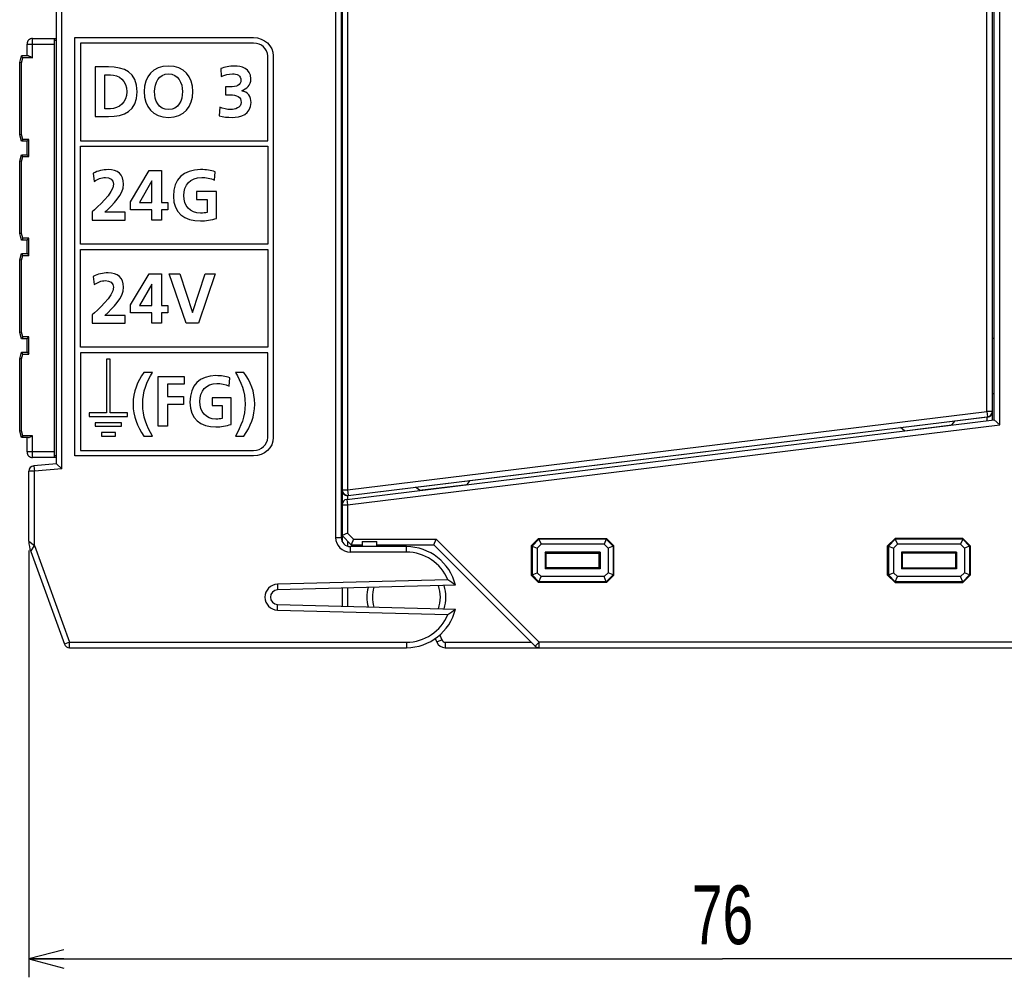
# Model space of a CAD drawing. Extents: x 0 to 183, y 0 to 174.
# Tile 18 of 31: x 61 to 115, y 0 to 52. Entities that reach past the tile are written whole.
import ezdxf

# ---------------------------------------------------------------- set-up
doc = ezdxf.new("R2010")
doc.units = 0
doc.header["$LTSCALE"] = 11.338415
doc.header["$MEASUREMENT"] = 0
doc.layers.get('0').update_dxf_attribs({"linetype": 'CONTINUOUS'})
doc.styles.add('TEXTSTYLE_2', font='txt', dxfattribs={"width": 0.7})
doc.dimstyles.new('DIMSTYLE_1', dxfattribs={"dimtxt": 3.2, "dimasz": 1.9, "dimexe": 1, "dimexo": 0.5, "dimgap": 0.8, "dimtad": 1, "dimdec": 3, "dimtxsty": 'TEXTSTYLE_2', "dimblk": 'OPEN', "dimblk1": 'OPEN', "dimblk2": 'OPEN', "dimcen": 0.09, "dimazin": 3, "dimtp": 0.001969, "dimtm": 0.001969, "dimtfac": 1, "dimtdec": 3, "dimtofl": 0, "dimtmove": 0, "dimatfit": 3, "dimtolj": 1})

# ---------------------------------------------------------------- blocks, each defined once
blk = doc.blocks.new('_OPEN')
at = {"color": 0, "linetype": 'BYBLOCK'}
for p, q in [((0, 0), (-1, 0.263)), ((-1, -0.263), (0, 0)), ((-1, 0), (0, 0))]:
    blk.add_line(p, q, dxfattribs=at)
blk = doc.blocks.new('*D1')
at = {"color": 2, "linetype": 'CONTINUOUS'}
for p, q in [((61.999, 23.228), (61.999, 1.8)), ((137.523, 17.737), (137.523, 1.8)), ((61.999, 1.8), (61.999, 0)), ((137.523, 1.8), (137.523, 0)), ((61.999, 1), (99.761, 1)), ((137.523, 1), (99.761, 1))]:
    blk.add_line(p, q, dxfattribs=at)
at = {"color": 2, "linetype": 'CONTINUOUS', "xscale": 1.9, "yscale": 1.9, "zscale": 1.9, "rotation": 180}
blk.add_blockref('_OPEN', (61.999, 1), dxfattribs=at)
at = {"color": 2, "linetype": 'CONTINUOUS', "xscale": 1.9, "yscale": 1.9, "zscale": 1.9}
blk.add_blockref('_OPEN', (137.523, 1), dxfattribs=at)
at = {"color": 2, "linetype": 'CONTINUOUS', "insert": (99.761, 5), "char_height": 3.2, "width": 4.48, "attachment_point": 2, "style": 'TEXTSTYLE_2'}
blk.add_mtext('76', dxfattribs=at)

msp = doc.modelspace()

# ---------------------------------------------------------------- linework, layer by layer
at = {"color": 7, "linetype": 'CONTINUOUS'}
for p, q in [((114.8484, 30.0713), (114.8484, 127.1023)), ((114.4485, 30.3249), (114.4485, 126.849)), ((114.5484, 30.3366), (114.5484, 126.837)), ((63.7983, 27.668), (63.7983, 126.1056)), ((114.1484, 30.7969), (114.1484, 126.3767)), ((63.4986, 27.943), (63.4986, 125.8307)), ((78.6984, 120.8625), (78.6984, 23.937)), ((78.9984, 120.9869), (78.9984, 23.937)), ((79.0484, 73.2246), (79.0484, 23.7193)), ((79.3484, 73.3748), (79.3484, 26.5243)), ((62.1984, 51.0871), (63.4986, 51.0871)), ((62.1984, 50.037), (62.1984, 51.0871)), ((63.3983, 28.2868), (63.3983, 51.0871)), ((63.4986, 50.9872), (63.3983, 50.9872)), ((78.9984, 51.0871), (79.0484, 51.0871)), ((78.9984, 50.9872), (79.0484, 50.9872)), ((61.8984, 50.7867), (63.3983, 50.7867)), ((61.8984, 50.137), (61.8984, 50.7867)), ((61.4984, 49.7869), (61.5924, 50.137)), ((61.9748, 50.137), (61.5924, 50.137)), ((61.6689, 50.037), (61.5924, 50.1362)), ((61.5986, 49.7738), (61.6689, 50.037)), ((62.1984, 50.037), (61.6689, 50.037)), ((61.9748, 50.137), (61.991, 50.1356)), ((61.991, 50.1356), (62.0083, 50.1314)), ((62.0083, 50.1314), (62.032, 50.1239)), ((62.032, 50.1239), (62.0803, 50.1018)), ((62.0803, 50.1018), (62.1195, 50.0818)), ((62.1195, 50.0818), (62.1984, 50.037)), ((61.4984, 45.8471), (61.4984, 49.7869)), ((61.5986, 49.7738), (61.4991, 49.7869)), ((61.5986, 45.8602), (61.5986, 49.7738)), ((61.5924, 45.4971), (61.4984, 45.8471)), ((61.5986, 45.8602), (61.4991, 45.8471)), ((61.6689, 45.597), (61.5924, 45.4971)), ((61.6689, 45.597), (61.5986, 45.8602)), ((61.9986, 45.597), (61.6689, 45.597)), ((61.899, 45.4971), (61.9986, 45.597)), ((61.9986, 44.662), (61.9986, 45.597)), ((61.8984, 45.4971), (61.5924, 45.4971)), ((61.8984, 44.7619), (61.8984, 45.4971)), ((64.8016, 45.2222), (75.0021, 45.2222)), ((64.8016, 39.9053), (64.8016, 45.2222)), ((75.0021, 45.2222), (75.0021, 39.9053)), ((61.4984, 44.4119), (61.5924, 44.7619)), ((61.5924, 44.7619), (61.8984, 44.7619)), ((61.6689, 44.662), (61.5924, 44.7612)), ((61.5986, 44.3988), (61.6689, 44.662)), ((61.6689, 44.662), (61.9986, 44.662)), ((61.899, 44.7612), (61.9986, 44.662)), ((61.4984, 40.4721), (61.4984, 44.4119)), ((61.5986, 44.3988), (61.4991, 44.4119)), ((61.5986, 40.4852), (61.5986, 44.3988)), ((67.5297, 42.2043), (68.5398, 43.9075)), ((68.5398, 43.9075), (69.213, 43.9075)), ((69.213, 43.9075), (69.213, 42.1698)), ((68.6869, 43.3425), (68.0175, 42.1698)), ((68.6948, 43.3425), (68.6869, 43.3425)), ((68.6948, 42.1698), (68.6948, 43.3425)), ((67.5297, 41.7671), (67.5297, 42.2043)), ((68.0175, 42.1698), (68.6948, 42.1698)), ((69.213, 42.1698), (69.5575, 42.1698)), ((69.5575, 42.1698), (69.5575, 41.7671)), ((68.6948, 41.7671), (67.5297, 41.7671)), ((68.6948, 41.2059), (68.6948, 41.7671)), ((69.5575, 41.7671), (69.213, 41.7671)), ((69.213, 41.7671), (69.213, 41.2059)), ((69.213, 41.2059), (68.6948, 41.2059)), ((61.5924, 40.122), (61.4984, 40.4721)), ((61.5986, 40.4852), (61.4991, 40.4721)), ((61.6689, 40.222), (61.5924, 40.122)), ((61.6689, 40.222), (61.5986, 40.4852)), ((61.9986, 40.222), (61.6689, 40.222)), ((61.899, 40.122), (61.9986, 40.222)), ((61.9986, 39.287), (61.9986, 40.222)), ((61.8984, 40.122), (61.5924, 40.122)), ((61.8984, 39.3869), (61.8984, 40.122)), ((75.0021, 39.9053), (64.8016, 39.9053)), ((61.4984, 39.0368), (61.5924, 39.3869)), ((61.5924, 39.3869), (61.8984, 39.3869)), ((61.6689, 39.287), (61.5924, 39.3862)), ((61.5986, 39.0237), (61.6689, 39.287)), ((61.6689, 39.287), (61.9986, 39.287)), ((61.899, 39.3862), (61.9986, 39.287)), ((64.8016, 39.6056), (75.0021, 39.6056)), ((64.8016, 34.2891), (64.8016, 39.6056)), ((75.0021, 39.6056), (75.0021, 34.2891)), ((61.4984, 35.097), (61.4984, 39.0368)), ((61.5986, 39.0237), (61.4991, 39.0368)), ((61.5986, 35.1101), (61.5986, 39.0237)), ((67.5297, 36.5888), (68.5398, 38.2913)), ((68.5398, 38.2913), (69.213, 38.2913)), ((69.213, 38.2913), (69.213, 36.5536)), ((69.6312, 38.2913), (70.2114, 38.2913)), ((70.56, 35.59), (69.6312, 38.2913)), ((70.2114, 38.2913), (70.9045, 36.1705)), ((70.9121, 36.1705), (71.597, 38.2913)), ((72.1351, 38.2913), (71.2256, 35.59)), ((71.597, 38.2913), (72.1351, 38.2913)), ((68.6869, 37.7263), (68.0175, 36.5536)), ((68.6948, 37.7263), (68.6869, 37.7263)), ((68.6948, 36.5536), (68.6948, 37.7263)), ((67.5297, 36.1512), (67.5297, 36.5888)), ((68.0175, 36.5536), (68.6948, 36.5536)), ((69.213, 36.5536), (69.5575, 36.5536)), ((69.5575, 36.5536), (69.5575, 36.1512)), ((68.6948, 36.1512), (67.5297, 36.1512)), ((68.6948, 35.59), (68.6948, 36.1512)), ((69.5575, 36.1512), (69.213, 36.1512)), ((69.213, 36.1512), (69.213, 35.59)), ((70.9045, 36.1705), (70.9121, 36.1705)), ((69.213, 35.59), (68.6948, 35.59)), ((71.2256, 35.59), (70.56, 35.59)), ((61.5924, 34.747), (61.4984, 35.097)), ((61.5986, 35.1101), (61.4991, 35.097)), ((61.6689, 34.8469), (61.5924, 34.747)), ((61.6689, 34.8469), (61.5986, 35.1101)), ((61.9986, 34.8469), (61.6689, 34.8469)), ((61.899, 34.7477), (61.9986, 34.8469)), ((61.9986, 33.9119), (61.9986, 34.8469)), ((61.8984, 34.747), (61.5924, 34.747)), ((61.8984, 34.0118), (61.8984, 34.747)), ((114.4485, 34.7732), (114.5484, 34.7732)), ((61.4984, 33.6618), (61.5924, 34.0118)), ((61.5924, 34.0118), (61.8984, 34.0118)), ((61.6689, 33.9119), (61.5924, 34.0111)), ((61.5986, 33.6487), (61.6689, 33.9119)), ((61.6689, 33.9119), (61.9986, 33.9119)), ((61.899, 34.0111), (61.9986, 33.9119)), ((75.0021, 34.2891), (64.8016, 34.2891)), ((61.4984, 29.722), (61.4984, 33.6618)), ((61.5986, 33.6487), (61.4991, 33.6618)), ((61.5986, 29.7351), (61.5986, 33.6487)), ((66.4256, 33.6322), (66.2289, 33.6322)), ((66.2289, 33.6322), (66.2289, 30.7104)), ((66.4256, 30.7104), (66.4256, 33.6322)), ((69.0277, 32.6958), (70.4539, 32.6958)), ((69.0277, 29.9945), (69.0277, 32.6958)), ((70.4539, 32.2703), (69.5424, 32.2703)), ((69.5424, 32.2703), (69.5424, 31.6044)), ((70.4539, 32.6958), (70.4539, 32.2703)), ((114.4485, 31.7732), (114.5484, 31.7732)), ((69.5424, 31.6044), (70.4098, 31.6044)), ((70.4098, 31.1786), (69.5424, 31.1786)), ((69.5424, 31.1786), (69.5424, 29.9945)), ((70.4098, 31.6044), (70.4098, 31.1786)), ((66.2289, 30.7104), (65.2856, 30.7104)), ((65.2856, 30.7104), (65.2856, 30.5133)), ((67.3692, 30.7104), (66.4256, 30.7104)), ((67.3692, 30.5133), (67.3692, 30.7104)), ((79.3484, 26.5243), (114.1484, 30.7969)), ((114.4485, 30.7969), (114.1484, 30.7969)), ((114.1484, 30.7969), (114.1849, 30.4992)), ((65.2856, 30.5133), (67.3692, 30.5133)), ((67.0447, 30.1809), (65.6094, 30.1809)), ((65.6094, 30.1809), (65.6094, 29.9845)), ((67.0447, 29.9845), (67.0447, 30.1809)), ((79.3119, 26.0103), (114.5484, 30.3366)), ((79.3484, 25.7126), (114.8484, 30.0713)), ((79.385, 26.2266), (114.1849, 30.4992)), ((109.4507, 29.9142), (112.4207, 30.2787)), ((109.6695, 29.7434), (112.2498, 30.0603)), ((112.2498, 30.0603), (112.4207, 30.2787)), ((114.1495, 30.4751), (112.4069, 30.2608)), ((114.1495, 30.4751), (114.1849, 30.4792)), ((114.1495, 30.4751), (114.1495, 30.2877)), ((114.1849, 30.4992), (114.1849, 30.4792)), ((114.8484, 30.0713), (114.5487, 30.3366)), ((61.5924, 29.372), (61.4984, 29.722)), ((61.5986, 29.7351), (61.4991, 29.722)), ((61.6689, 29.4719), (61.5986, 29.7351)), ((65.6094, 29.9845), (67.0447, 29.9845)), ((66.7118, 29.6524), (65.9429, 29.6524)), ((65.9429, 29.6524), (65.9429, 29.456)), ((66.7118, 29.456), (66.7118, 29.6524)), ((69.5424, 29.9945), (69.0277, 29.9945)), ((109.4682, 29.9005), (86.0106, 27.0217)), ((109.6695, 29.7434), (109.4507, 29.9142)), ((61.6689, 29.4719), (61.5924, 29.372)), ((61.9748, 29.372), (61.5924, 29.372)), ((62.1984, 29.4719), (61.6689, 29.4719)), ((61.8984, 28.5872), (61.8984, 29.372)), ((61.9748, 29.372), (61.991, 29.3734)), ((61.991, 29.3734), (62.0083, 29.3775)), ((62.0083, 29.3775), (62.032, 29.3851)), ((62.032, 29.3851), (62.0803, 29.4064)), ((62.0803, 29.4064), (62.1195, 29.4271)), ((62.1195, 29.4271), (62.1984, 29.4719)), ((62.1984, 28.2868), (62.1984, 29.4719)), ((65.9429, 29.456), (66.7118, 29.456)), ((63.3983, 28.5872), (61.8984, 28.5872)), ((63.4986, 28.2868), (62.1984, 28.2868)), ((63.4986, 27.943), (62.2725, 27.8361)), ((63.4986, 28.3867), (63.3983, 28.3867)), ((63.499, 27.943), (63.7983, 27.668)), ((78.9984, 28.3867), (79.0484, 28.3867)), ((79.0484, 28.2868), (78.9984, 28.2868)), ((62.2983, 27.5371), (61.9986, 27.5371)), ((61.9986, 23.7275), (61.9986, 27.5371)), ((62.2725, 27.8361), (62.2983, 27.5371)), ((63.7983, 27.668), (62.2983, 27.5371)), ((62.2983, 23.4898), (62.2983, 27.5371)), ((83.0526, 26.6731), (86.023, 27.0376)), ((83.2714, 26.5022), (85.8521, 26.8192)), ((85.8521, 26.8192), (86.023, 27.0376)), ((79.0484, 26.5243), (79.3484, 26.5243)), ((79.3484, 26.5243), (79.385, 26.2266)), ((83.0681, 26.6607), (79.385, 26.2087)), ((83.2714, 26.5022), (83.0526, 26.6731)), ((79.3119, 26.0103), (79.3484, 25.7126)), ((79.385, 26.2087), (79.3495, 26.2066)), ((79.3495, 26.2066), (79.3495, 26.0151)), ((79.385, 26.2266), (79.385, 26.2087)), ((79.0484, 25.7126), (79.3484, 25.7126)), ((79.3484, 25.7126), (79.3484, 24.1609)), ((79.3484, 24.1609), (79.0487, 24.0369)), ((79.6727, 23.8371), (79.3484, 24.1609)), ((61.9989, 23.7275), (62.2983, 23.4898)), ((78.6984, 23.937), (78.9984, 23.937)), ((79.5486, 23.5367), (79.0484, 24.0369)), ((79.3484, 23.7372), (79.3484, 23.4602)), ((79.6727, 23.8371), (79.5486, 23.5374)), ((79.6727, 23.8371), (84.1726, 23.8371)), ((80.1484, 23.7117), (80.9484, 23.7117)), ((80.1484, 23.7117), (80.1484, 23.4368)), ((80.9484, 23.4368), (80.9484, 23.7117)), ((84.0486, 23.5374), (84.1726, 23.8371)), ((84.1726, 23.8371), (89.7726, 18.2367)), ((89.7485, 23.8867), (89.3485, 23.4871)), ((89.7647, 23.8474), (89.3878, 23.4705)), ((89.7485, 23.8867), (93.4486, 23.8867)), ((89.7485, 23.8867), (89.7647, 23.8474)), ((93.432, 23.8474), (89.7647, 23.8474)), ((89.7647, 23.8474), (89.8798, 23.5704)), ((93.432, 23.8474), (93.3173, 23.5704)), ((93.4486, 23.8867), (93.432, 23.8474)), ((93.8092, 23.4705), (93.432, 23.8474)), ((93.8485, 23.4871), (93.4486, 23.8867)), ((108.7486, 23.4871), (109.1485, 23.8867)), ((108.7878, 23.4705), (109.1647, 23.8474)), ((112.8486, 23.8867), (109.1485, 23.8867)), ((109.1485, 23.8867), (109.1647, 23.8474)), ((112.832, 23.8474), (109.1647, 23.8474)), ((109.1647, 23.8474), (109.2795, 23.5704)), ((112.832, 23.8474), (112.7173, 23.5704)), ((112.8486, 23.8867), (112.832, 23.8474)), ((112.832, 23.8474), (113.2093, 23.4705)), ((112.8486, 23.8867), (113.2486, 23.4871)), ((62.0978, 23.1632), (63.9286, 18.1341)), ((62.0982, 23.1639), (62.2983, 23.4898)), ((62.2983, 23.4898), (64.2104, 18.2367)), ((82.5486, 23.4368), (79.4983, 23.4368)), ((79.4983, 23.137), (79.4983, 23.4368)), ((82.5486, 23.137), (79.4983, 23.137)), ((79.5486, 23.5367), (80.1484, 23.5367)), ((80.9484, 23.5367), (84.0486, 23.5367)), ((82.5486, 23.137), (82.5486, 23.4368)), ((84.0486, 23.5367), (89.5608, 18.0245)), ((89.3485, 23.4871), (89.3878, 23.4705)), ((89.3485, 23.4871), (89.3485, 21.8872)), ((89.3878, 23.4705), (89.6652, 23.3555)), ((89.3878, 23.4705), (89.3878, 21.903)), ((89.8798, 23.5704), (89.6652, 23.3555)), ((89.6652, 23.3555), (89.6652, 22.0181)), ((93.3173, 23.5704), (89.8798, 23.5704)), ((93.1009, 23.1391), (90.0961, 23.1391)), ((90.1485, 23.0867), (90.0961, 23.1391)), ((90.0961, 23.1391), (90.0961, 22.2344)), ((90.1485, 23.0867), (93.0486, 23.0867)), ((90.1485, 23.0867), (90.1485, 22.2868)), ((93.0486, 23.0867), (93.1009, 23.1391)), ((93.0486, 22.2868), (93.0486, 23.0867)), ((93.1009, 23.1391), (93.1009, 22.2344)), ((93.5319, 23.3555), (93.3173, 23.5704)), ((93.8092, 23.4705), (93.5319, 23.3555)), ((93.5319, 23.3555), (93.5319, 22.0181)), ((93.8485, 23.4871), (93.8092, 23.4705)), ((93.8092, 23.4705), (93.8092, 21.903)), ((93.8485, 21.8872), (93.8485, 23.4871)), ((108.7486, 23.4871), (108.7878, 23.4705)), ((108.7486, 21.8872), (108.7486, 23.4871)), ((108.7878, 23.4705), (109.0652, 23.3555)), ((108.7878, 23.4705), (108.7878, 21.903)), ((109.0652, 23.3555), (109.2795, 23.5704)), ((109.0652, 23.3555), (109.0652, 22.0181)), ((112.7173, 23.5704), (109.2795, 23.5704)), ((112.501, 23.1391), (109.4961, 23.1391)), ((109.5485, 23.0867), (109.4961, 23.1391)), ((109.4961, 23.1391), (109.4961, 22.2344)), ((112.4486, 23.0867), (109.5485, 23.0867)), ((109.5485, 22.2868), (109.5485, 23.0867)), ((112.4486, 23.0867), (112.501, 23.1391)), ((112.4486, 23.0867), (112.4486, 22.2868)), ((112.501, 23.1391), (112.501, 22.2344)), ((112.7173, 23.5704), (112.9319, 23.3555)), ((113.2093, 23.4705), (112.9319, 23.3555)), ((112.9319, 23.3555), (112.9319, 22.0181)), ((113.2486, 23.4871), (113.2093, 23.4705)), ((113.2093, 23.4705), (113.2093, 21.903)), ((113.2486, 23.4871), (113.2486, 21.8872)), ((89.3878, 21.903), (89.6652, 22.0181)), ((89.8798, 21.8038), (89.6652, 22.0181)), ((90.1485, 22.2868), (90.0961, 22.2344)), ((93.1009, 22.2344), (90.0961, 22.2344)), ((93.0486, 22.2868), (90.1485, 22.2868)), ((93.0486, 22.2868), (93.1009, 22.2344)), ((93.5319, 22.0181), (93.3173, 21.8038)), ((93.8092, 21.903), (93.5319, 22.0181)), ((108.7878, 21.903), (109.0652, 22.0181)), ((109.0652, 22.0181), (109.2795, 21.8038)), ((109.5485, 22.2868), (109.4961, 22.2344)), ((112.501, 22.2344), (109.4961, 22.2344)), ((109.5485, 22.2868), (112.4486, 22.2868)), ((112.4486, 22.2868), (112.501, 22.2344)), ((112.7173, 21.8038), (112.9319, 22.0181)), ((113.2093, 21.903), (112.9319, 22.0181)), ((84.81, 21.6295), (75.5303, 21.3869)), ((89.3485, 21.8872), (89.3878, 21.903)), ((89.7485, 21.4868), (89.3485, 21.8872)), ((89.7647, 21.5261), (89.3878, 21.903)), ((89.7485, 21.4868), (89.7647, 21.5261)), ((93.4486, 21.4868), (89.7485, 21.4868)), ((89.7647, 21.5261), (89.8798, 21.8038)), ((93.432, 21.5261), (89.7647, 21.5261)), ((93.3173, 21.8038), (89.8798, 21.8038)), ((93.432, 21.5261), (93.3173, 21.8038)), ((93.8092, 21.903), (93.432, 21.5261)), ((93.4486, 21.4868), (93.432, 21.5261)), ((93.8485, 21.8872), (93.4486, 21.4868)), ((93.8485, 21.8872), (93.8092, 21.903)), ((108.7486, 21.8872), (108.7878, 21.903)), ((108.7486, 21.8872), (109.1485, 21.4868)), ((108.7878, 21.903), (109.1647, 21.5261)), ((109.1485, 21.4868), (109.1647, 21.5261)), ((109.1485, 21.4868), (112.8486, 21.4868)), ((109.1647, 21.5261), (109.2795, 21.8038)), ((112.832, 21.5261), (109.1647, 21.5261)), ((112.7173, 21.8038), (109.2795, 21.8038)), ((112.832, 21.5261), (112.7173, 21.8038)), ((112.832, 21.5261), (113.2093, 21.903)), ((112.8486, 21.4868), (112.832, 21.5261)), ((112.8486, 21.4868), (113.2486, 21.8872)), ((113.2486, 21.8872), (113.2093, 21.903)), ((75.5303, 21.3869), (75.5382, 21.0865)), ((85.2196, 21.3401), (75.5382, 21.0865)), ((79.0484, 21.1788), (79.0484, 20.1949)), ((79.3484, 21.1864), (79.3484, 20.1874)), ((75.5303, 19.9868), (75.5382, 20.2873)), ((75.5303, 19.9868), (84.81, 19.7443)), ((75.5382, 20.2873), (85.2196, 20.0337)), ((64.2104, 18.2367), (63.9286, 18.1341)), ((64.2104, 18.2367), (82.5486, 18.2367)), ((64.2104, 17.937), (64.2104, 18.2367)), ((82.5486, 18.2367), (82.5486, 17.937)), ((84.1227, 18.4317), (84.1998, 18.2457)), ((84.4768, 18.3601), (84.1998, 18.2457)), ((84.3676, 18.6247), (84.4768, 18.3601)), ((84.6618, 18.2367), (89.3485, 18.2367)), ((84.6618, 18.2367), (84.6618, 17.937)), ((89.5608, 18.0245), (89.7726, 18.2367)), ((123.6985, 18.2367), (89.7726, 18.2367)), ((89.7726, 17.937), (89.7726, 18.2367)), ((64.2104, 17.937), (82.5486, 17.937)), ((84.6618, 17.937), (123.6985, 17.937))]:
    msp.add_line(p, q, dxfattribs=at)
for centre, radius, start, end in [((62.1985, 50.787), 0.3001, 90.01066, 180.04993), ((114.1485, 30.7969), 0.2999, 276.96926, 359.98829), ((114.1522, 30.7747), 0.2966, 276.33323, 359.4857), ((62.1985, 28.5869), 0.3001, 179.95007, 269.98934), ((62.2988, 27.5372), 0.3001, 95.02318, 180.00492), ((79.3456, 26.5042), 0.2976, 180.64561, 270.54331), ((79.3484, 25.7125), 0.3, 96.97749, 179.97846), ((63.6516, 23.7272), 1.653, 179.98898, 199.95058), ((79.4985, 23.9371), 0.8001, 180.01114, 269.98634), ((79.4986, 23.9369), 0.5001, 179.9882, 269.97138), ((82.5489, 20.6875), 2.7493, 13.73198, 90.00579), ((82.5483, 20.6867), 2.4503, 22.62798, 89.99281), ((81.2005, 16.0786), 6.6212, 52.63089, 56.96593), ((75.5489, 20.6869), 0.7003, 91.52126, 268.47874), ((75.5482, 20.6869), 0.3998, 91.42977, 268.57023), ((82.5483, 20.6869), 2.1497, 165.74997, 194.25003), ((82.5506, 20.6866), 1.852, 163.14224, 196.85776), ((82.5457, 20.6869), 1.8527, 340.15125, 19.84875), ((82.5488, 20.6869), 2.1497, 342.75381, 17.24619), ((82.5489, 20.6863), 2.7493, 269.99421, 346.26802), ((81.2005, 25.2951), 6.6212, 303.03407, 307.36911), ((82.5483, 20.687), 2.4503, 270.00719, 337.37202), ((84.6618, 18.437), 0.5, 202.49804, 270.00478), ((84.662, 18.4375), 0.2007, 202.68, 269.94994), ((64.21, 18.2365), 0.2995, 199.99725, 270.07264), ((89.7728, 18.2378), 0.3008, 225.16153, 269.96501)]:
    msp.add_arc(centre, radius, start, end, dxfattribs=at)
for points, knots in [([(74.2314, 51.1381), (74.2314, 51.1381), (64.5018, 51.1381), (64.5018, 51.1381), (64.5018, 51.1381), (64.5018, 28.3732), (64.5018, 28.3732), (64.5018, 28.3732), (74.2314, 28.3732), (74.2314, 28.3732), (74.8216, 28.3732), (75.3018, 28.8218), (75.3018, 29.373), (75.3018, 29.373), (75.3018, 50.1376), (75.3018, 50.1376), (75.3018, 50.6892), (74.8216, 51.1381), (74.2314, 51.1381)], [0, 0, 0, 0, 1, 1, 1, 2, 2, 2, 3, 3, 3, 4, 4, 4, 5, 5, 5, 6, 6, 6, 6]), ([(75.0021, 45.5219), (75.0021, 45.5219), (64.8016, 45.5219), (64.8016, 45.5219), (64.8016, 45.5219), (64.8016, 50.8384), (64.8016, 50.8384), (64.8016, 50.8384), (74.2314, 50.8384), (74.2314, 50.8384), (74.6563, 50.8384), (75.0021, 50.5238), (75.0021, 50.1376), (75.0021, 50.1376), (75.0021, 45.5219), (75.0021, 45.5219)], [0, 0, 0, 0, 1, 1, 1, 2, 2, 2, 3, 3, 3, 4, 4, 4, 5, 5, 5, 5]), ([(65.5991, 49.5416), (65.5991, 49.5416), (66.3384, 49.5416), (66.3384, 49.5416), (67.1666, 49.5416), (67.8983, 49.2633), (67.8983, 48.1912), (67.8983, 47.119), (67.1666, 46.8403), (66.3384, 46.8403), (66.3384, 46.8403), (65.5991, 46.8403), (65.5991, 46.8403), (65.5991, 46.8403), (65.5991, 49.5416), (65.5991, 49.5416)], [0, 0, 0, 0, 1, 1, 1, 2, 2, 2, 3, 3, 3, 4, 4, 4, 5, 5, 5, 5]), ([(69.6002, 49.5885), (70.4477, 49.5885), (70.9238, 49.0152), (70.9238, 48.1987), (70.9238, 47.3823), (70.4553, 46.7938), (69.6002, 46.7938), (68.7331, 46.7938), (68.2766, 47.3705), (68.2766, 48.1987), (68.2766, 49.0269), (68.741, 49.5885), (69.6002, 49.5885)], [0, 0, 0, 0, 1, 1, 1, 2, 2, 2, 3, 3, 3, 4, 4, 4, 4]), ([(72.3866, 47.3437), (72.5719, 47.2699), (72.7735, 47.2196), (72.9864, 47.2196), (73.2107, 47.2196), (73.5552, 47.3278), (73.5552, 47.6027), (73.5552, 47.9204), (73.3037, 48.0244), (72.9592, 48.0244), (72.9592, 48.0244), (72.696, 48.0244), (72.696, 48.0244), (72.696, 48.0244), (72.696, 48.4502), (72.696, 48.4502), (72.696, 48.4502), (72.9437, 48.4502), (72.9437, 48.4502), (73.3075, 48.4502), (73.5435, 48.5704), (73.5435, 48.8064), (73.5435, 49.0772), (73.323, 49.1627), (73.0791, 49.1627), (72.8662, 49.1627), (72.6612, 49.1124), (72.4714, 49.0194), (72.4714, 49.0194), (72.4404, 49.4527), (72.4404, 49.4527), (72.6574, 49.5382), (72.9165, 49.5885), (73.1955, 49.5885), (73.5283, 49.5885), (74.0857, 49.472), (74.0857, 48.8953), (74.0857, 48.5278), (73.857, 48.3538), (73.5824, 48.249), (73.5824, 48.249), (73.5824, 48.2414), (73.5824, 48.2414), (73.9266, 48.1949), (74.0971, 47.928), (74.0971, 47.5989), (74.0971, 46.9564), (73.5125, 46.7938), (73.0639, 46.7938), (72.8276, 46.7938), (72.5568, 46.8248), (72.3556, 46.8827), (72.3556, 46.8827), (72.3866, 47.3437), (72.3866, 47.3437)], [0, 0, 0, 0, 1, 1, 1, 2, 2, 2, 3, 3, 3, 4, 4, 4, 5, 5, 5, 6, 6, 6, 7, 7, 7, 8, 8, 8, 9, 9, 9, 10, 10, 10, 11, 11, 11, 12, 12, 12, 13, 13, 13, 14, 14, 14, 15, 15, 15, 16, 16, 16, 17, 17, 17, 18, 18, 18, 18]), ([(66.1413, 47.2662), (66.1413, 47.2662), (66.4431, 47.2662), (66.4431, 47.2662), (66.8958, 47.2662), (67.3333, 47.6027), (67.3333, 48.1912), (67.3333, 48.7796), (66.8958, 49.1162), (66.4431, 49.1162), (66.4431, 49.1162), (66.1413, 49.1162), (66.1413, 49.1162), (66.1413, 49.1162), (66.1413, 47.2662), (66.1413, 47.2662)], [0, 0, 0, 0, 1, 1, 1, 2, 2, 2, 3, 3, 3, 4, 4, 4, 5, 5, 5, 5]), ([(69.6002, 47.2196), (70.1535, 47.2196), (70.3588, 47.7109), (70.3588, 48.1987), (70.3588, 48.6748), (70.138, 49.1627), (69.6002, 49.1627), (69.0621, 49.1627), (68.8416, 48.6748), (68.8416, 48.1987), (68.8416, 47.7109), (69.0466, 47.2196), (69.6002, 47.2196)], [0, 0, 0, 0, 1, 1, 1, 2, 2, 2, 3, 3, 3, 4, 4, 4, 4]), ([(65.4444, 41.2059), (65.4444, 41.2059), (65.4444, 41.6586), (65.4444, 41.6586), (65.6962, 41.9025), (66.6133, 42.6687), (66.6133, 43.1641), (66.6133, 43.4121), (66.3928, 43.5279), (66.172, 43.5279), (65.9436, 43.5279), (65.7269, 43.4273), (65.5488, 43.3115), (65.5488, 43.3115), (65.5064, 43.7601), (65.5064, 43.7601), (65.75, 43.8841), (66.0325, 43.9537), (66.3074, 43.9537), (66.8221, 43.9537), (67.1549, 43.6946), (67.1549, 43.1641), (67.1549, 42.5915), (66.5785, 42.0651), (66.1372, 41.6317), (66.1372, 41.6317), (67.2403, 41.6317), (67.2403, 41.6317), (67.2403, 41.6317), (67.2403, 41.2059), (67.2403, 41.2059), (67.2403, 41.2059), (65.4444, 41.2059), (65.4444, 41.2059)], [0, 0, 0, 0, 1, 1, 1, 2, 2, 2, 3, 3, 3, 4, 4, 4, 5, 5, 5, 6, 6, 6, 7, 7, 7, 8, 8, 8, 9, 9, 9, 10, 10, 10, 11, 11, 11, 11]), ([(72.1041, 43.3849), (71.895, 43.4817), (71.6239, 43.5279), (71.4075, 43.5279), (70.7764, 43.5279), (70.4281, 43.1024), (70.4281, 42.5488), (70.4281, 41.9993), (70.7688, 41.5852), (71.3455, 41.5852), (71.4923, 41.5852), (71.6087, 41.6007), (71.7017, 41.6241), (71.7017, 41.6241), (71.7017, 42.3283), (71.7017, 42.3283), (71.7017, 42.3283), (71.1285, 42.3283), (71.1285, 42.3283), (71.1285, 42.3283), (71.1285, 42.7541), (71.1285, 42.7541), (71.1285, 42.7541), (72.2202, 42.7541), (72.2202, 42.7541), (72.2202, 42.7541), (72.2202, 41.2989), (72.2202, 41.2989), (71.9339, 41.2214), (71.6356, 41.1594), (71.3455, 41.1594), (70.4708, 41.1594), (69.8631, 41.5966), (69.8631, 42.5102), (69.8631, 43.4352), (70.4281, 43.9537), (71.3455, 43.9537), (71.659, 43.9537), (71.9067, 43.9113), (72.1389, 43.8414), (72.1389, 43.8414), (72.1041, 43.3849), (72.1041, 43.3849)], [0, 0, 0, 0, 1, 1, 1, 2, 2, 2, 3, 3, 3, 4, 4, 4, 5, 5, 5, 6, 6, 6, 7, 7, 7, 8, 8, 8, 9, 9, 9, 10, 10, 10, 11, 11, 11, 12, 12, 12, 13, 13, 13, 14, 14, 14, 14]), ([(65.4444, 35.59), (65.4444, 35.59), (65.4444, 36.0431), (65.4444, 36.0431), (65.6962, 36.2866), (66.6133, 37.0532), (66.6133, 37.5486), (66.6133, 37.7959), (66.3928, 37.9124), (66.172, 37.9124), (65.9436, 37.9124), (65.7269, 37.8118), (65.5488, 37.6953), (65.5488, 37.6953), (65.5064, 38.1446), (65.5064, 38.1446), (65.75, 38.2682), (66.0325, 38.3382), (66.3074, 38.3382), (66.8221, 38.3382), (67.1549, 38.0784), (67.1549, 37.5486), (67.1549, 36.9757), (66.5785, 36.4492), (66.1372, 36.0159), (66.1372, 36.0159), (67.2403, 36.0159), (67.2403, 36.0159), (67.2403, 36.0159), (67.2403, 35.59), (67.2403, 35.59), (67.2403, 35.59), (65.4444, 35.59), (65.4444, 35.59)], [0, 0, 0, 0, 1, 1, 1, 2, 2, 2, 3, 3, 3, 4, 4, 4, 5, 5, 5, 6, 6, 6, 7, 7, 7, 8, 8, 8, 9, 9, 9, 10, 10, 10, 11, 11, 11, 11]), ([(75.0021, 29.373), (75.0021, 28.9871), (74.6563, 28.673), (74.2314, 28.673), (74.2314, 28.673), (64.8016, 28.673), (64.8016, 28.673), (64.8016, 28.673), (64.8016, 33.9894), (64.8016, 33.9894), (64.8016, 33.9894), (75.0021, 33.9894), (75.0021, 33.9894), (75.0021, 33.9894), (75.0021, 29.373), (75.0021, 29.373)], [0, 0, 0, 0, 1, 1, 1, 2, 2, 2, 3, 3, 3, 4, 4, 4, 5, 5, 5, 5]), ([(68.7293, 32.9204), (68.413, 32.3902), (68.196, 31.9027), (68.196, 31.1865), (68.196, 30.5247), (68.413, 29.979), (68.7293, 29.4526), (68.7293, 29.4526), (68.2622, 29.4526), (68.2622, 29.4526), (67.8949, 29.979), (67.6741, 30.5247), (67.6741, 31.1865), (67.6741, 31.9027), (67.8949, 32.3902), (68.2622, 32.9204), (68.2622, 32.9204), (68.7293, 32.9204), (68.7293, 32.9204)], [0, 0, 0, 0, 1, 1, 1, 2, 2, 2, 3, 3, 3, 4, 4, 4, 5, 5, 5, 6, 6, 6, 6]), ([(72.8979, 32.1735), (72.6994, 32.2703), (72.4417, 32.3168), (72.2357, 32.3168), (71.6366, 32.3168), (71.3055, 31.891), (71.3055, 31.3377), (71.3055, 30.7879), (71.6294, 30.3738), (72.1771, 30.3738), (72.317, 30.3738), (72.4273, 30.3893), (72.5155, 30.4124), (72.5155, 30.4124), (72.5155, 31.1169), (72.5155, 31.1169), (72.5155, 31.1169), (71.9711, 31.1169), (71.9711, 31.1169), (71.9711, 31.1169), (71.9711, 31.5427), (71.9711, 31.5427), (71.9711, 31.5427), (73.0081, 31.5427), (73.0081, 31.5427), (73.0081, 31.5427), (73.0081, 30.0872), (73.0081, 30.0872), (72.7359, 30.01), (72.4528, 29.948), (72.1771, 29.948), (71.3462, 29.948), (70.7688, 30.3855), (70.7688, 31.2988), (70.7688, 32.2238), (71.3055, 32.7426), (72.1771, 32.7426), (72.4748, 32.7426), (72.7104, 32.6999), (72.9309, 32.6304), (72.9309, 32.6304), (72.8979, 32.1735), (72.8979, 32.1735)], [0, 0, 0, 0, 1, 1, 1, 2, 2, 2, 3, 3, 3, 4, 4, 4, 5, 5, 5, 6, 6, 6, 7, 7, 7, 8, 8, 8, 9, 9, 9, 10, 10, 10, 11, 11, 11, 12, 12, 12, 13, 13, 13, 14, 14, 14, 14]), ([(73.2379, 29.4526), (73.5504, 29.979), (73.7709, 30.5247), (73.7709, 31.1865), (73.7709, 31.9027), (73.5504, 32.3902), (73.2379, 32.9204), (73.2379, 32.9204), (73.7013, 32.9204), (73.7013, 32.9204), (74.0651, 32.3902), (74.2931, 31.9027), (74.2931, 31.1865), (74.2931, 30.5247), (74.0651, 29.979), (73.7013, 29.4526), (73.7013, 29.4526), (73.2379, 29.4526), (73.2379, 29.4526)], [0, 0, 0, 0, 1, 1, 1, 2, 2, 2, 3, 3, 3, 4, 4, 4, 5, 5, 5, 6, 6, 6, 6]), ([(79.0484, 26.5243), (79.0484, 26.3582), (79.1827, 26.2238), (79.3484, 26.2238), (79.3609, 26.2238), (79.3729, 26.2245), (79.385, 26.2266)], [0, 0, 0, 0, 1, 1, 1, 2, 2, 2, 2])]:
    msp.add_open_spline(points, degree=3, knots=knots, dxfattribs=at)

# ---------------------------------------------------------------- dimensions: what is measured, and where the dimension line sits
at = {"color": 2, "linetype": 'CONTINUOUS'}
dim = msp.add_linear_dim(base=(61.9986, 1), p1=(137.5234, 18.2367), p2=(61.9986, 23.7275), angle=180, text='76', dimstyle='DIMSTYLE_1', dxfattribs=at)
dim.commit()
dim.dimension.update_dxf_attribs({"geometry": '*D1', "text_midpoint": (99.761, 1), "dimtype": 160})

doc.saveas('drawing.dxf')
